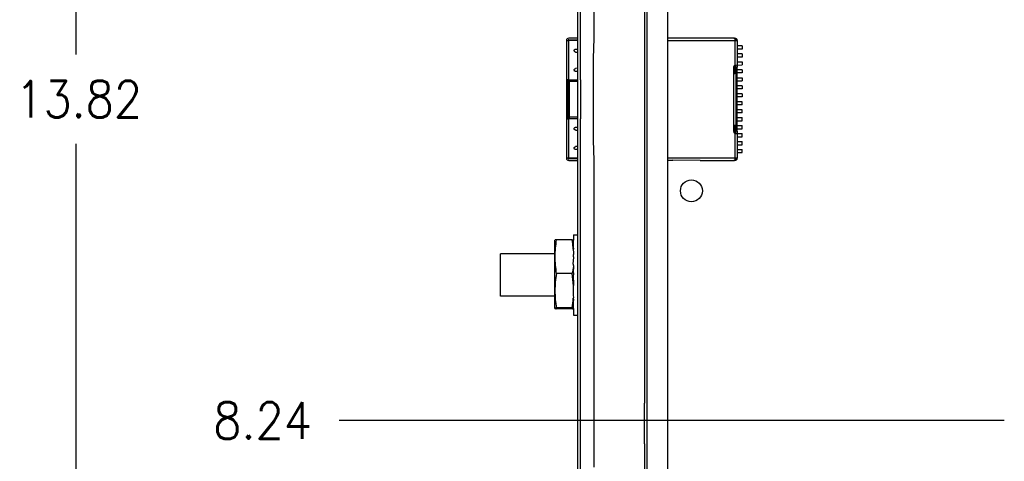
# Model space of a CAD drawing. Header units: millimetres. Extents: x 618 to 1482, y 17 to 575.
# Tile 22 of 90: x 884 to 978, y 285 to 327. Entities that reach past the tile are written whole.
import ezdxf

# ---------------------------------------------------------------- set-up
doc = ezdxf.new("R2010")
doc.units = ezdxf.units.MM
doc.layers.add('1', color=7, linetype='Continuous')
doc.styles.add('CONVERTER_11', font='txt.shx', dxfattribs={"width": 0.9})
doc.dimstyles.new('ME10_DIM_11', dxfattribs={"dimtxt": 4.666667, "dimasz": 4.666667, "dimexe": 2.706667, "dimexo": 1.693333, "dimgap": 3.386667, "dimtad": 0, "dimtih": 1, "dimtoh": 1, "dimlfac": 0.03937, "dimzin": 4, "dimdsep": 46, "dimtxsty": 'CONVERTER_11', "dimsah": 1, "dimcen": 0.09, "dimclrd": 140, "dimclre": 140, "dimclrt": 4, "dimadec": 0, "dimazin": 0, "dimtfac": 1, "dimtdec": 4, "dimtix": 1, "dimtofl": 0, "dimtmove": 0, "dimatfit": 0, "dimfxl": 1, "dimtolj": 1, "dimtzin": 0, "dimarcsym": 0})
doc.dimstyles.new('ME10_DIM_18', dxfattribs={"dimtxt": 4.666667, "dimasz": 0.18, "dimexe": 2.706667, "dimexo": 1.693333, "dimgap": 3.386667, "dimtad": 1, "dimlfac": 0.03937, "dimzin": 4, "dimdsep": 46, "dimtxsty": 'CONVERTER_11', "dimsah": 1, "dimcen": 0.09, "dimclrd": 140, "dimclre": 140, "dimclrt": 4, "dimadec": 0, "dimazin": 0, "dimtfac": 1, "dimtdec": 4, "dimtix": 1, "dimtofl": 0, "dimtmove": 0, "dimatfit": 0, "dimfxl": 1, "dimtolj": 1, "dimtzin": 0, "dimarcsym": 0})

# ---------------------------------------------------------------- blocks, each defined once
blk = doc.blocks.new('p1__37', base_point=(1221.11, 391.92))
at = {"color": 7, "linetype": 'Continuous'}
for p, q in [((1246.75, 405.9), (1246.75, 408.01)), ((1248.96, 408.06), (1246.93, 408.06)), ((1249.14, 407.54), (1249.14, 408.01)), ((1249.08, 407.04), (1249.13, 407.07)), ((1249.17, 406.93), (1249.08, 407.04)), ((1249.13, 407.07), (1249.14, 407.43)), ((1249.14, 407.43), (1249.14, 407.54)), ((1249.14, 406.72), (1249.17, 406.93)), ((1249.17, 406.49), (1249.14, 406.72)), ((1246.75, 401.53), (1246.75, 405.9)), ((1249.1, 404.95), (1249.17, 405.79)), ((1249.12, 406.06), (1249.14, 406.15)), ((1249.14, 405.98), (1249.12, 406.06)), ((1249.14, 406.15), (1249.17, 406.22)), ((1249.14, 405.9), (1249.14, 405.98)), ((1249.17, 405.79), (1249.14, 405.9)), ((1249.17, 406.22), (1249.17, 406.49)), ((1249.14, 404.82), (1249.1, 404.95)), ((1249.17, 404.67), (1249.14, 404.82)), ((1249.14, 404.08), (1249.17, 404.46)), ((1249.17, 404.46), (1249.17, 404.67)), ((1248.96, 403.74), (1246.93, 403.74)), ((1249.17, 403.59), (1249.14, 404.08)), ((1249.14, 403.54), (1249.17, 403.59)), ((1249.17, 402.27), (1249.14, 403.54)), ((1249.12, 402.15), (1249.17, 402.27)), ((1249.14, 401.94), (1249.12, 402.15)), ((1249.14, 401.53), (1249.14, 401.94)), ((1246.75, 399.27), (1246.75, 401.53)), ((1249.1, 400.56), (1249.17, 400.68)), ((1249.16, 400.41), (1249.1, 400.56)), ((1249.14, 401.06), (1249.14, 401.53)), ((1249.14, 400.9), (1249.14, 401.06)), ((1249.17, 400.68), (1249.14, 400.9)), ((1249.14, 400.09), (1249.16, 400.41)), ((1248.96, 399.32), (1246.93, 399.32)), ((1248.96, 399.22), (1246.93, 399.22)), ((1249.14, 400.02), (1249.14, 400.09)), ((1249.14, 399.67), (1249.14, 400.02)), ((1249.14, 399.54), (1249.14, 399.67)), ((1249.14, 399.49), (1249.14, 399.54)), ((1249.14, 399.27), (1249.14, 399.49))]:
    blk.add_line(p, q, dxfattribs=at)
for centre, radius, start, end in [((1260.72, 405.81), 13.97, 170.7571, 179.6534), ((1235.16, 405.95), 13.96, 4.483, 8.691), ((1235.24, 405.15), 13.96, 6.8896, 7.747), ((1260.72, 405.98), 13.97, 180.3466, 189.2429), ((1235.42, 407.34), 14.02, 345.0838, 349.018), ((1235.58, 401.25), 14.02, 14.143, 15.3063), ((1261.37, 401.44), 14.61, 170.9643, 179.6623), ((1234.53, 401.44), 14.61, 2.7765, 9.0357), ((1261.37, 401.61), 14.61, 180.3377, 189.0357), ((1234.53, 401.61), 14.61, 350.9643, 355.8748)]:
    blk.add_arc(centre, radius, start, end, dxfattribs=at)
for points, knots in [([(1246.93, 408.06), (1246.91, 408.05), (1246.86, 408.04), (1246.8, 408.04), (1246.77, 408.01), (1246.75, 408.01), (1246.75, 408.01)], [0, 0, 0, 0, 0.0741695, 0.1362918, 0.1829802, 0.1896499, 0.1896499, 0.1896499, 0.1896499]), ([(1248.96, 408.06), (1248.98, 408.05), (1249.03, 408.04), (1249.08, 408.03), (1249.12, 408.02), (1249.13, 408.02), (1249.14, 408.01)], [0, 0, 0, 0, 0.0741695, 0.1362918, 0.1612693, 0.1862469, 0.1862469, 0.1862469, 0.1862469]), ([(1246.93, 399.32), (1246.91, 399.32), (1246.87, 399.31), (1246.81, 399.3), (1246.78, 399.28), (1246.75, 399.27), (1246.75, 399.27)], [0, 0, 0, 0, 0.0748658, 0.104729, 0.1786376, 0.189196, 0.189196, 0.189196, 0.189196]), ([(1246.75, 399.27), (1246.75, 399.27), (1246.77, 399.26), (1246.8, 399.24), (1246.86, 399.23), (1246.9, 399.23), (1246.93, 399.22)], [0, 0, 0, 0, 0.0067712, 0.0541695, 0.0993842, 0.1895717, 0.1895717, 0.1895717, 0.1895717]), ([(1249.14, 399.27), (1249.14, 399.27), (1249.12, 399.28), (1249.09, 399.3), (1249.03, 399.31), (1248.99, 399.31), (1248.96, 399.32)], [0, 0, 0, 0, 0.0067712, 0.0541695, 0.0993842, 0.1895717, 0.1895717, 0.1895717, 0.1895717]), ([(1248.96, 399.22), (1248.98, 399.22), (1249.02, 399.23), (1249.08, 399.24), (1249.11, 399.26), (1249.14, 399.27), (1249.14, 399.27)], [0, 0, 0, 0, 0.0748658, 0.104729, 0.1786376, 0.189196, 0.189196, 0.189196, 0.189196])]:
    blk.add_open_spline(points, degree=3, knots=knots, dxfattribs=at)
blk = doc.blocks.new('cu_bee7s_cca__41', base_point=(1238.76, 264.91))
at = {"color": 124, "linetype": 'Continuous'}
for p, q in [((1251.76, 434.69), (1251.76, 447.53)), ((1251.76, 433.85), (1251.76, 434.48)), ((1248.53, 433.55), (1248.53, 433.65)), ((1248.53, 428.53), (1248.53, 433.55)), ((1261.2, 433.55), (1269.77, 433.55)), ((1269.77, 433.55), (1269.77, 430.4)), ((1269.77, 430.4), (1269.77, 429.33)), ((1269.87, 430.13), (1270.07, 430.13)), ((1248.53, 428.43), (1248.53, 428.53)), ((1248.53, 423.53), (1248.53, 423.63)), ((1248.53, 418.5), (1248.53, 423.53)), ((1269.77, 422.73), (1269.77, 421.66)), ((1270.07, 421.93), (1269.9, 421.93)), ((1269.77, 421.66), (1269.77, 418.5)), ((1248.53, 418.4), (1248.53, 418.5)), ((1251.76, 417.57), (1251.76, 418.2)), ((1269.77, 418.5), (1261.2, 418.5)), ((1251.76, 390.14), (1251.76, 417.37)), ((1258.21, 381.94), (1258.21, 387.14))]:
    blk.add_line(p, q, dxfattribs=at)
at = {"color": 7, "linetype": 'Continuous'}
for p, q in [((1248.23, 433.55), (1248.43, 433.55)), ((1248.23, 433.55), (1248.23, 428.53)), ((1248.43, 433.55), (1248.53, 433.55)), ((1249.63, 433.85), (1248.53, 433.85)), ((1248.53, 433.65), (1249.63, 433.65)), ((1249.64, 433.55), (1248.53, 433.55)), ((1249.63, 433.85), (1249.63, 433.65)), ((1269.64, 433.85), (1261.2, 433.85)), ((1269.64, 433.85), (1269.77, 433.85)), ((1269.77, 433.77), (1269.64, 433.85)), ((1269.77, 433.77), (1269.77, 433.65)), ((1269.87, 433.65), (1269.77, 433.65)), ((1269.77, 433.65), (1269.77, 433.55)), ((1269.77, 433.55), (1270.07, 433.55)), ((1269.98, 433.77), (1269.87, 433.65)), ((1270.07, 433.55), (1270.07, 430.4)), ((1249.41, 432.07), (1249.63, 432.06)), ((1249.42, 432.45), (1249.64, 432.46)), ((1249.63, 432.06), (1249.63, 430)), ((1270.71, 432.86), (1270.07, 432.86)), ((1270.71, 432.46), (1270.07, 432.46)), ((1270.71, 432.86), (1270.71, 432.46)), ((1270.71, 431.84), (1270.07, 431.84)), ((1270.71, 431.44), (1270.07, 431.44)), ((1270.07, 430.82), (1270.71, 430.82)), ((1270.71, 431.84), (1270.71, 431.44)), ((1270.71, 430.82), (1270.71, 430.42)), ((1249.63, 430), (1249.41, 429.97)), ((1249.64, 429.6), (1249.42, 429.59)), ((1269.6, 430.13), (1269.6, 429.33)), ((1269.77, 430.4), (1269.87, 430.4)), ((1269.87, 430.4), (1269.98, 430.43)), ((1269.87, 430.13), (1269.87, 430.4)), ((1269.87, 429.33), (1269.87, 430.13)), ((1269.98, 430.43), (1270.07, 430.4)), ((1270.07, 430.4), (1270.71, 430.42)), ((1270.07, 430.4), (1270.07, 430.13)), ((1270.07, 421.93), (1270.07, 430.13)), ((1270.71, 429.8), (1270.07, 429.8)), ((1270.71, 429.4), (1270.07, 429.4)), ((1270.71, 429.8), (1270.71, 429.4)), ((1248.43, 428.53), (1248.23, 428.53)), ((1248.23, 428.53), (1248.23, 423.53)), ((1248.53, 428.53), (1248.43, 428.53)), ((1248.43, 428.53), (1248.53, 428.43)), ((1248.43, 423.53), (1248.43, 428.53)), ((1248.53, 428.53), (1249.64, 428.53)), ((1248.53, 428.43), (1248.63, 428.33)), ((1248.63, 423.73), (1248.63, 428.33)), ((1248.63, 428.33), (1249.64, 428.33)), ((1250.03, 428.53), (1250.03, 428.33)), ((1250.03, 428.33), (1250.03, 423.73)), ((1269.6, 429.33), (1269.77, 429.33)), ((1269.6, 429.33), (1269.6, 422.73)), ((1269.87, 429.33), (1269.77, 429.33)), ((1269.87, 429.33), (1269.87, 422.73)), ((1270.07, 428.78), (1270.71, 428.78)), ((1270.07, 428.38), (1270.71, 428.38)), ((1270.71, 428.78), (1270.71, 428.38)), ((1270.71, 427.76), (1270.07, 427.76)), ((1270.71, 427.36), (1270.07, 427.36)), ((1270.71, 427.76), (1270.71, 427.36)), ((1270.71, 426.74), (1270.07, 426.74)), ((1270.71, 426.34), (1270.07, 426.34)), ((1270.71, 425.72), (1270.07, 425.72)), ((1270.71, 426.74), (1270.71, 426.34)), ((1270.71, 425.32), (1270.71, 425.72)), ((1270.71, 425.32), (1270.07, 425.32)), ((1270.71, 424.7), (1270.07, 424.7)), ((1270.71, 424.3), (1270.07, 424.3)), ((1270.71, 424.3), (1270.71, 424.7)), ((1248.23, 423.53), (1248.23, 418.5)), ((1248.23, 423.53), (1248.43, 423.53)), ((1248.53, 423.63), (1248.43, 423.53)), ((1248.43, 423.53), (1248.53, 423.53)), ((1248.63, 423.73), (1248.53, 423.63)), ((1249.64, 423.53), (1248.53, 423.53)), ((1249.64, 423.73), (1248.63, 423.73)), ((1250.03, 423.73), (1250.03, 423.53)), ((1270.07, 423.68), (1270.71, 423.68)), ((1270.07, 423.28), (1270.71, 423.28)), ((1270.71, 423.28), (1270.71, 423.68)), ((1249.38, 422.47), (1249.64, 422.46)), ((1249.42, 422.07), (1249.63, 422.06)), ((1249.63, 422.06), (1249.63, 420)), ((1269.6, 422.73), (1269.6, 421.93)), ((1269.6, 422.73), (1269.77, 422.73)), ((1269.77, 422.73), (1269.87, 422.73)), ((1269.9, 421.93), (1269.87, 422.73)), ((1269.87, 421.66), (1269.9, 421.93)), ((1270.07, 422.66), (1270.71, 422.66)), ((1270.07, 422.26), (1270.71, 422.26)), ((1270.07, 421.93), (1270.07, 421.66)), ((1270.71, 422.26), (1270.71, 422.66)), ((1269.77, 421.66), (1269.87, 421.66)), ((1269.87, 421.66), (1269.93, 421.66)), ((1269.93, 421.66), (1269.98, 421.63)), ((1269.98, 421.63), (1270.07, 421.66)), ((1270.07, 421.66), (1270.07, 418.5)), ((1270.07, 421.66), (1270.71, 421.64)), ((1270.07, 421.24), (1270.71, 421.24)), ((1270.07, 420.62), (1270.71, 420.62)), ((1270.71, 421.24), (1270.71, 421.64)), ((1270.71, 420.22), (1270.71, 420.62)), ((1249.63, 420), (1249.41, 419.97)), ((1249.64, 419.6), (1249.42, 419.59)), ((1270.07, 420.22), (1270.71, 420.22)), ((1270.07, 419.6), (1270.71, 419.6)), ((1270.71, 419.2), (1270.71, 419.6)), ((1248.43, 418.5), (1248.23, 418.5)), ((1248.53, 418.5), (1248.43, 418.5)), ((1249.64, 418.5), (1248.53, 418.5)), ((1249.63, 418.4), (1248.53, 418.4)), ((1248.53, 418.2), (1249.63, 418.2)), ((1249.63, 418.4), (1249.63, 418.2)), ((1261.2, 418.23), (1261.82, 418.23)), ((1265.33, 418.2), (1261.82, 418.23)), ((1265.33, 418.2), (1269.64, 418.2)), ((1269.64, 418.2), (1269.77, 418.29)), ((1269.77, 418.2), (1269.64, 418.2)), ((1269.77, 418.5), (1269.77, 418.4)), ((1270.07, 418.5), (1269.77, 418.5)), ((1269.77, 418.4), (1269.77, 418.34)), ((1269.77, 418.34), (1269.77, 418.29)), ((1269.84, 418.43), (1269.98, 418.29)), ((1270.07, 419.2), (1270.71, 419.2))]:
    blk.add_line(p, q, dxfattribs=at)
blk.add_circle((1264.21, 414.31), 1.4, dxfattribs=at)
for centre, radius, start, end in [((1248.53, 433.55), 0.3, 90, 180), ((1248.53, 433.55), 0.1, 90, 180), ((1269.77, 433.55), 0.3, 45, 90), ((1269.77, 433.55), 0.3, 0, 45), ((1269.88, 430.14), 0.279, 112.9894, 182.7696), ((1269.9, 421.93), 0.3, 180, 244.241), ((1248.53, 418.5), 0.3, 180, 270), ((1248.53, 418.5), 0.1, 180, 270), ((1269.77, 418.5), 0.3, 270, 315), ((1269.77, 418.5), 0.3, 315, 0)]:
    blk.add_arc(centre, radius, start, end, dxfattribs=at)
for points, knots in [([(1249.41, 432.07), (1249.4, 432.07), (1249.37, 432.08), (1249.32, 432.1), (1249.27, 432.14), (1249.24, 432.18), (1249.23, 432.24), (1249.23, 432.29), (1249.24, 432.33), (1249.26, 432.37), (1249.3, 432.41), (1249.34, 432.43), (1249.39, 432.44), (1249.42, 432.45), (1249.42, 432.45)], [0, 0, 0, 0, 0.0318686, 0.0957824, 0.1553125, 0.2093234, 0.2624067, 0.3136477, 0.3605883, 0.4052944, 0.4518597, 0.5047264, 0.5607617, 0.5882302, 0.5882302, 0.5882302, 0.5882302]), ([(1249.42, 429.59), (1249.41, 429.59), (1249.38, 429.6), (1249.33, 429.61), (1249.28, 429.64), (1249.25, 429.69), (1249.23, 429.74), (1249.23, 429.79), (1249.23, 429.84), (1249.25, 429.88), (1249.29, 429.91), (1249.33, 429.94), (1249.37, 429.96), (1249.4, 429.96), (1249.41, 429.97)], [0, 0, 0, 0, 0.0318073, 0.0955572, 0.1548175, 0.2087432, 0.262288, 0.314104, 0.3613154, 0.4060546, 0.4524313, 0.5051658, 0.5614092, 0.5890637, 0.5890637, 0.5890637, 0.5890637]), ([(1249.42, 422.07), (1249.41, 422.07), (1249.38, 422.08), (1249.33, 422.1), (1249.28, 422.13), (1249.24, 422.18), (1249.23, 422.23), (1249.23, 422.28), (1249.23, 422.33), (1249.26, 422.37), (1249.29, 422.4), (1249.33, 422.43), (1249.36, 422.45), (1249.38, 422.47), (1249.38, 422.47)], [0, 0, 0, 0, 0.0320213, 0.0961364, 0.1557082, 0.2098427, 0.2632227, 0.3147441, 0.3618289, 0.4064781, 0.4524974, 0.5017279, 0.5489244, 0.5708087, 0.5708087, 0.5708087, 0.5708087]), ([(1249.42, 419.59), (1249.41, 419.59), (1249.38, 419.6), (1249.33, 419.61), (1249.28, 419.64), (1249.24, 419.69), (1249.23, 419.74), (1249.23, 419.79), (1249.23, 419.84), (1249.25, 419.88), (1249.29, 419.91), (1249.33, 419.94), (1249.37, 419.96), (1249.4, 419.96), (1249.41, 419.97)], [0, 0, 0, 0, 0.0316198, 0.0949317, 0.1534936, 0.2065114, 0.2592083, 0.3102848, 0.356849, 0.4009737, 0.4467314, 0.4987983, 0.5543265, 0.5816196, 0.5816196, 0.5816196, 0.5816196])]:
    blk.add_open_spline(points, degree=3, knots=knots, dxfattribs=at)
blk = doc.blocks.new('FACEPLATE_BEE7S_C-B7-721M_REV_0_PRT__42', base_point=(1239.32, 250.58))
at = {"color": 7, "linetype": 'Continuous'}
for p, q in [((1250.03, 428.53), (1250.02, 586.42)), ((1261.2, 433.85), (1261.2, 575.42)), ((1249.64, 443.41), (1249.63, 433.85)), ((1249.63, 433.85), (1249.63, 433.65)), ((1249.63, 433.65), (1249.63, 432.06)), ((1261.2, 418.23), (1261.2, 433.85)), ((1249.63, 432.06), (1249.63, 430)), ((1249.63, 430), (1249.63, 422.06)), ((1250.03, 428.53), (1250.03, 428.33)), ((1250.03, 428.33), (1250.03, 423.73)), ((1250.02, 265.66), (1250.03, 423.53)), ((1250.03, 423.73), (1250.03, 423.53)), ((1249.63, 422.06), (1249.63, 420)), ((1249.63, 420), (1249.63, 418.4)), ((1249.63, 418.4), (1249.63, 418.2)), ((1249.63, 418.2), (1249.64, 408.67)), ((1261.2, 276.66), (1261.2, 418.23)), ((1249.14, 408.67), (1249.64, 408.67)), ((1249.14, 408.67), (1249.14, 408.01)), ((1249.14, 407.54), (1249.14, 408.01)), ((1249.64, 408.67), (1249.64, 398.41)), ((1249.08, 407.04), (1249.13, 407.07)), ((1249.17, 406.93), (1249.08, 407.04)), ((1249.13, 407.07), (1249.14, 407.43)), ((1249.14, 407.43), (1249.14, 407.54)), ((1249.14, 406.72), (1249.17, 406.93)), ((1249.17, 406.49), (1249.14, 406.72)), ((1239.79, 400.85), (1239.79, 406.23)), ((1246.75, 406.23), (1239.79, 406.23)), ((1249.1, 404.95), (1249.17, 405.79)), ((1249.12, 406.06), (1249.14, 406.15)), ((1249.14, 405.98), (1249.12, 406.06)), ((1249.14, 406.15), (1249.17, 406.22)), ((1249.14, 405.9), (1249.14, 405.98)), ((1249.17, 405.79), (1249.14, 405.9)), ((1249.17, 406.22), (1249.17, 406.49)), ((1249.14, 404.82), (1249.1, 404.95)), ((1249.17, 404.67), (1249.14, 404.82)), ((1249.14, 404.08), (1249.17, 404.46)), ((1249.17, 404.46), (1249.17, 404.67)), ((1249.17, 403.59), (1249.14, 404.08)), ((1249.14, 403.54), (1249.17, 403.59)), ((1249.17, 402.27), (1249.14, 403.54)), ((1249.12, 402.15), (1249.17, 402.27)), ((1249.14, 401.94), (1249.12, 402.15)), ((1249.14, 401.53), (1249.14, 401.94)), ((1246.75, 400.85), (1239.79, 400.85)), ((1249.1, 400.56), (1249.17, 400.68)), ((1249.16, 400.41), (1249.1, 400.56)), ((1249.14, 401.06), (1249.14, 401.53)), ((1249.14, 400.9), (1249.14, 401.06)), ((1249.17, 400.68), (1249.14, 400.9)), ((1249.14, 400.09), (1249.16, 400.41)), ((1249.14, 400.02), (1249.14, 400.09)), ((1249.14, 399.67), (1249.14, 400.02)), ((1249.14, 399.54), (1249.14, 399.67)), ((1249.14, 399.49), (1249.14, 399.54)), ((1249.14, 399.27), (1249.14, 399.49)), ((1249.14, 399.27), (1249.14, 398.41)), ((1249.14, 398.41), (1249.64, 398.41)), ((1249.64, 398.41), (1249.64, 373.67))]:
    blk.add_line(p, q, dxfattribs=at)
at = {"color": 124, "linetype": 'Continuous'}
for p, q in [((1258.21, 464.94), (1258.21, 387.14)), ((1251.76, 434.69), (1251.76, 447.53)), ((1258.53, 275.66), (1258.56, 447.53)), ((1251.76, 434.48), (1251.76, 434.69)), ((1251.76, 433.85), (1251.76, 434.48)), ((1251.69, 431.26), (1251.76, 433.85)), ((1251.69, 420.8), (1251.69, 431.26)), ((1251.76, 418.2), (1251.69, 420.8)), ((1251.76, 417.57), (1251.76, 418.2)), ((1251.76, 417.37), (1251.76, 417.57)), ((1251.76, 390.14), (1251.76, 417.37)), ((1251.76, 388.64), (1251.76, 390.14)), ((1251.76, 380.43), (1251.76, 388.64)), ((1258.21, 381.94), (1258.21, 387.14)), ((1258.21, 381.94), (1258.21, 333.33)), ((1251.76, 378.94), (1251.76, 380.43))]:
    blk.add_line(p, q, dxfattribs=at)
blk = doc.blocks.new('cu_ATCA-3671__43', base_point=(1219.89, 250.58))
for name, p in [('FACEPLATE_BEE7S_C-B7-721M_REV_0_PRT__42', (1239.32, 250.58)), ('cu_bee7s_cca__41', (1238.76, 264.91)), ('p1__37', (1221.11, 391.92))]:
    blk.add_blockref(name, p)
blk = doc.blocks.new('*D89')
at = {"layer": '1', "color": 140, "linetype": 'Continuous'}
for p, q in [((1248.33, 601.5), (1182.81, 601.5)), ((1185.51, 601.5), (1185.51, 431.76)), ((1185.51, 420.32), (1185.51, 250.58)), ((1248.33, 250.58), (1182.81, 250.58))]:
    blk.add_line(p, q, dxfattribs=at)
at = {"layer": '1', "color": 140}
for points in [[(1186.13, 596.84), (1184.9, 596.84), (1185.51, 601.5)], [(1184.9, 255.24), (1186.13, 255.24), (1185.51, 250.58)]]:
    blk.add_solid(points, dxfattribs=at)
at = {"layer": '1', "color": 4, "insert": (1177.76, 423.71), "char_height": 4.667, "attachment_point": 7, "rotation": 0.0001, "line_spacing_factor": 0.60024, "style": 'CONVERTER_11'}
blk.add_mtext('13.82', dxfattribs=at)
blk = doc.blocks.new('*D96')
at = {"layer": '1', "color": 140, "linetype": 'Continuous'}
blk.add_line((1304.22, 384.9), (1219.18, 384.9), dxfattribs=at)
at = {"layer": '1', "color": 4, "style": 'CONVERTER_11', "width": 0.9}
blk.add_text('8.24', height=4.667, dxfattribs=at).set_placement((1203.08, 382.57))
blk = doc.blocks.new('FRONT1', base_point=(1393.512, 426.04))
blk.add_blockref('cu_ATCA-3671__43', (1219.889, 250.575))
at = {"layer": '1'}
dim = blk.add_linear_dim(base=(1185.514, 601.505), p1=(1250.022, 250.575), p2=(1250.022, 601.505), angle=90, dimstyle='ME10_DIM_11', dxfattribs=at)
dim.commit()
dim.dimension.update_dxf_attribs({"geometry": '*D89', "text_midpoint": (1185.514, 426.04), "text_rotation": 0.00014})
dim = blk.add_ordinate_dim(feature_location=(1305.913, 384.901), offset=(-86.733, 0), dtype=0, origin=(1233.619, 594.19), dimstyle='ME10_DIM_18', dxfattribs=at)
dim.commit()
dim.dimension.update_dxf_attribs({"geometry": '*D96', "text_midpoint": (1209.435, 384.901)})

msp = doc.modelspace()

# ---------------------------------------------------------------- block references
at = {"xscale": 0.75, "yscale": 0.75, "zscale": 0.75}
msp.add_blockref('FRONT1', (1045.134, 319.53), dxfattribs=at)

doc.saveas('drawing.dxf')
